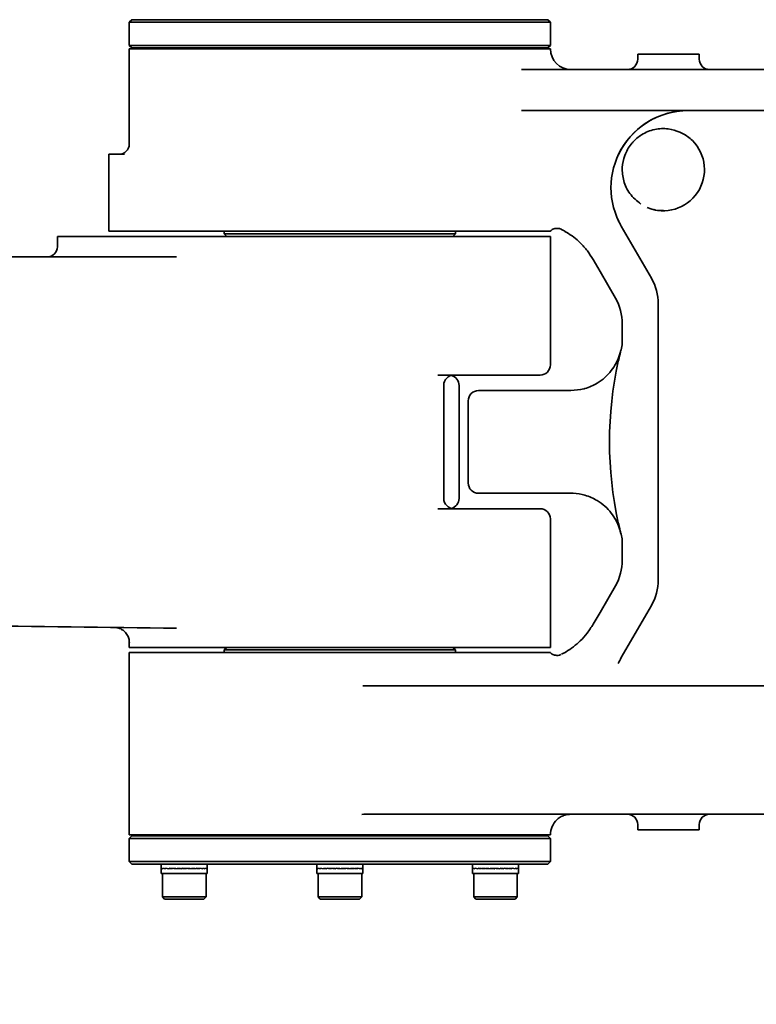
# Model space of a CAD drawing. Header units: millimetres. Extents: x 7702 to 16913, y -3294 to 4428.
# Tile 23 of 88: x 11324 to 11468, y -236 to -44. Entities that reach past the tile are written whole.
import ezdxf

# ---------------------------------------------------------------- set-up
doc = ezdxf.new("R2010")
doc.units = ezdxf.units.MM
doc.header["$LTSCALE"] = 6
doc.header["$PDSIZE"] = -1
doc.layers.add('标注层', color=150, linetype='Continuous')
doc.dimstyles.new('ISO-25', dxfattribs={"dimtxt": 40, "dimasz": 30, "dimexe": 10, "dimexo": 0.625, "dimtad": 1, "dimtoh": 1, "dimdec": 1, "dimtxsty": 'Standard', "dimcen": 2.5, "dimclrd": 1, "dimclre": 1, "dimclrt": 4, "dimadec": 0, "dimazin": 0, "dimtfac": 1, "dimtdec": 1, "dimtmove": 0, "dimatfit": 3, "dimfxl": 1, "dimarcsym": 0})

# ---------------------------------------------------------------- blocks, each defined once
blk = doc.blocks.new('*D31')
at = {"layer": 'Defpoints', "color": 0, "transparency": 16777216}
for p in [(12209.09, 290.79), (10506.46, -126.39)]:
    blk.add_point(p, dxfattribs=at)
at = {"layer": '标注层', "color": 1, "lineweight": -2, "transparency": 16777216}
blk.add_line((11413.82, 95.93), (12179.95, 283.65), dxfattribs=at)
at = {"layer": '标注层', "color": 1, "transparency": 16777216}
blk.add_solid([(12178.76, 288.51), (12181.14, 278.8), (12209.09, 290.79)], dxfattribs=at)
at = {"layer": '标注层', "color": 4, "transparency": 16777216, "insert": (11404.76, 135.54), "char_height": 40, "attachment_point": 1, "rotation": 13.7674}
blk.add_mtext('R1753', dxfattribs=at)
blk = doc.blocks.new('*D33')
at = {"layer": 'Defpoints', "color": 0, "transparency": 16777216}
for p in [(10769.83, 274.04), (8780.09, 178.02), (10106.62, -55.89), (8477.05, -126.39), (12376.05, -126.39)]:
    blk.add_point(p, dxfattribs=at)
at = {"layer": '标注层', "color": 1, "lineweight": -2, "transparency": 16777216}
blk.add_arc((10506.46, -126.39), 479.28, 3.587, 166.413, dxfattribs=at)
at = {"layer": '标注层', "color": 1, "transparency": 16777216}
for points in [[(10045.48, -14.82), (10035.7, -12.77), (10034.46, -43.16)], [(10989.8, -96.25), (10979.8, -96.56), (10985.74, -126.39)]]:
    blk.add_solid(points, dxfattribs=at)
at = {"layer": '标注层', "color": 4, "transparency": 16777216, "insert": (10453.55, 393.23), "char_height": 40, "attachment_point": 1, "rotation": 0.314}
blk.add_mtext('{\\C3;170°}', dxfattribs=at)
blk = doc.blocks.new('*D34')
at = {"layer": 'Defpoints', "color": 0, "transparency": 16777216}
for p in [(8477.05, -126.39), (12376.05, -126.39), (10106.62, -196.89), (8780.09, -430.79), (10769.83, -526.82)]:
    blk.add_point(p, dxfattribs=at)
at = {"layer": '标注层', "color": 1, "lineweight": -2, "transparency": 16777216}
blk.add_arc((10506.46, -126.39), 479.28, 193.587, 356.413, dxfattribs=at)
at = {"layer": '标注层', "color": 1, "transparency": 16777216}
for points in [[(10979.8, -156.22), (10989.8, -156.53), (10985.74, -126.39)], [(10035.7, -240), (10045.48, -237.96), (10034.46, -209.61)]]:
    blk.add_solid(points, dxfattribs=at)
at = {"layer": '标注层', "color": 4, "transparency": 16777216, "insert": (10459.87, -565.42), "char_height": 40, "attachment_point": 1, "rotation": 0.4527}
blk.add_mtext('{\\C3;170°}', dxfattribs=at)

msp = doc.modelspace()

# ---------------------------------------------------------------- linework, layer by layer
at = {"color": 7, "linetype": 'Continuous', "lineweight": 35}
for p, q in [((11345.96, -44.19), (11345.46, -44.69)), ((11345.46, -44.69), (11345.46, -49.19)), ((11427.46, -44.69), (11345.46, -44.69)), ((11345.96, -44.19), (11426.96, -44.19)), ((11427.46, -44.69), (11426.96, -44.19)), ((11427.46, -49.19), (11427.46, -44.69)), ((11345.46, -49.19), (11345.96, -49.69)), ((11345.46, -49.19), (11427.46, -49.19)), ((11426.96, -49.69), (11345.96, -49.69)), ((11353.65, -49.69), (11353.65, -49.89)), ((11358.65, -49.89), (11358.65, -49.69)), ((11383.96, -49.69), (11383.96, -49.89)), ((11388.96, -49.89), (11388.96, -49.69)), ((11414.27, -49.69), (11414.27, -49.89)), ((11419.27, -49.89), (11419.27, -49.69)), ((11426.96, -49.69), (11427.46, -49.19)), ((11345.46, -49.89), (11345.46, -68.39)), ((11345.46, -49.89), (11401.73, -49.89)), ((11401.73, -49.89), (11427.46, -49.89)), ((11444.46, -50.89), (11456.46, -50.89)), ((11444.46, -50.89), (11444.46, -51.89)), ((11456.46, -50.89), (11456.46, -51.89)), ((11456.46, -50.89), (11456.46, -51.89)), ((11421.82, -53.89), (11506.07, -53.89)), ((11458.46, -53.89), (11458.46, -53.89)), ((11506.07, -61.89), (11421.82, -61.89)), ((11454.26, -61.89), (11454.26, -61.89)), ((11341.46, -70.39), (11344.52, -70.39)), ((11341.46, -73.39), (11341.46, -85.39)), ((11345.98, -85.39), (11341.46, -85.39)), ((11347.86, -85.39), (11345.98, -85.39)), ((11427.44, -85.39), (11347.86, -85.39)), ((11363.96, -85.39), (11363.96, -85.89)), ((11363.96, -85.89), (11364.46, -86.39)), ((11363.96, -85.89), (11408.96, -85.89)), ((11408.46, -86.39), (11408.96, -85.89)), ((11408.96, -85.89), (11408.96, -85.39)), ((11427.44, -85.39), (11427.46, -85.39)), ((11441.27, -84.39), (11447.12, -94.51)), ((11447.12, -94.51), (11441.27, -84.39)), ((11331.46, -88.39), (11331.46, -86.39)), ((11331.46, -86.39), (11334.46, -86.39)), ((11334.46, -86.39), (11345.98, -86.39)), ((11345.98, -86.39), (11347.86, -86.39)), ((11347.86, -86.39), (11427.46, -86.39)), ((11427.46, -111.39), (11427.46, -86.39)), ((10739.03, -90.39), (11354.67, -90.39)), ((11437.12, -93.19), (11435.79, -90.89)), ((11440.12, -98.39), (11437.12, -93.19)), ((11448.46, -99.51), (11448.46, -153.26)), ((11448.46, -153.26), (11448.46, -99.51)), ((11441.46, -106.86), (11441.46, -103.39)), ((11425.46, -113.39), (11405.57, -113.39)), ((11406.68, -137.39), (11406.68, -115.39)), ((11409.67, -137.39), (11409.67, -115.39)), ((11413.46, -116.39), (11429.31, -116.39)), ((11429.31, -116.39), (11430.18, -116.39)), ((11430.18, -116.39), (11431.42, -116.39)), ((11411.46, -134.39), (11411.46, -118.39)), ((11429.31, -136.39), (11413.46, -136.39)), ((11430.18, -136.39), (11429.31, -136.39)), ((11431.42, -136.39), (11430.18, -136.39)), ((11405.57, -139.39), (11425.46, -139.39)), ((11427.46, -166.39), (11427.46, -141.39)), ((11441.46, -149.39), (11441.46, -145.91)), ((11437.12, -159.58), (11440.12, -154.39)), ((11447.12, -158.26), (11441.27, -168.39)), ((11441.27, -168.39), (11447.12, -158.26)), ((11435.79, -161.89), (11437.12, -159.58)), ((11345.46, -165.5), (11345.46, -166.39)), ((11345.46, -166.39), (11427.46, -166.39)), ((11345.49, -165.5), (11345.49, -165.5)), ((11364.46, -166.39), (11363.96, -166.89)), ((11408.96, -166.89), (11408.46, -166.39)), ((11345.46, -167.39), (11345.46, -202.89)), ((11345.46, -167.39), (11427.44, -167.39)), ((11363.96, -166.89), (11363.96, -167.39)), ((11408.96, -166.89), (11363.96, -166.89)), ((11408.96, -167.39), (11408.96, -166.89)), ((11427.44, -167.39), (11427.45, -167.39)), ((11390.94, -173.89), (11488.41, -173.89)), ((11391.16, -198.89), (11390.76, -198.91)), ((11478.36, -198.89), (11391.16, -198.89)), ((11444.46, -201.89), (11444.46, -200.89)), ((11456.46, -201.89), (11456.46, -200.89)), ((11456.46, -201.89), (11456.46, -200.89)), ((11370.17, -202.89), (11345.46, -202.89)), ((11345.96, -203.09), (11345.46, -203.59)), ((11345.96, -203.09), (11426.96, -203.09)), ((11353.65, -202.89), (11353.65, -203.09)), ((11358.65, -203.09), (11358.65, -202.89)), ((11424.84, -202.89), (11370.17, -202.89)), ((11383.96, -202.89), (11383.96, -203.09)), ((11388.96, -203.09), (11388.96, -202.89)), ((11414.27, -202.89), (11414.27, -203.09)), ((11419.27, -203.09), (11419.27, -202.89)), ((11426.99, -202.89), (11424.84, -202.89)), ((11427.46, -203.59), (11426.96, -203.09)), ((11427.46, -202.89), (11426.99, -202.89)), ((11456.46, -201.89), (11444.46, -201.89)), ((11345.46, -203.59), (11345.46, -208.09)), ((11427.46, -203.59), (11345.46, -203.59)), ((11427.46, -208.09), (11427.46, -203.59)), ((11345.46, -208.09), (11345.96, -208.59)), ((11345.46, -208.09), (11427.46, -208.09)), ((11426.96, -208.59), (11345.96, -208.59)), ((11351.65, -208.59), (11351.65, -209.4)), ((11360.65, -209.4), (11360.65, -208.59)), ((11381.96, -208.59), (11381.96, -209.42)), ((11390.96, -209.42), (11390.96, -208.59)), ((11412.27, -208.59), (11412.27, -209.45)), ((11421.27, -209.45), (11421.27, -208.59)), ((11426.96, -208.59), (11427.46, -208.09)), ((11351.65, -209.4), (11351.65, -209.49)), ((11351.65, -209.49), (11351.65, -210.39)), ((11351.65, -210.39), (11359.79, -210.39)), ((11351.74, -209.4), (11351.74, -209.49)), ((11351.74, -209.49), (11351.74, -209.4)), ((11351.9, -210.39), (11351.9, -214.96)), ((11352.03, -209.49), (11352.03, -209.4)), ((11352.04, -209.4), (11352.04, -209.49)), ((11352.51, -209.4), (11352.51, -209.49)), ((11352.51, -209.49), (11352.51, -209.4)), ((11353.13, -209.49), (11353.13, -209.4)), ((11353.14, -209.4), (11353.14, -209.49)), ((11353.9, -209.4), (11353.9, -209.49)), ((11353.9, -209.49), (11353.9, -209.4)), ((11354.76, -209.4), (11354.76, -209.49)), ((11354.76, -209.49), (11354.76, -209.4)), ((11355.68, -209.4), (11355.68, -209.49)), ((11355.68, -209.49), (11355.68, -209.4)), ((11355.68, -209.4), (11355.68, -209.4)), ((11356.62, -209.4), (11356.62, -209.49)), ((11356.62, -209.4), (11356.62, -209.49)), ((11356.62, -209.49), (11356.62, -209.49)), ((11357.54, -209.4), (11357.54, -209.49)), ((11357.54, -209.49), (11357.54, -209.4)), ((11358.4, -209.4), (11358.4, -209.49)), ((11358.4, -209.49), (11358.4, -209.4)), ((11359.16, -209.4), (11359.16, -209.49)), ((11359.16, -209.49), (11359.16, -209.4)), ((11359.79, -209.4), (11359.79, -209.49)), ((11359.79, -209.49), (11359.79, -209.4)), ((11359.79, -210.39), (11360.65, -210.39)), ((11360.26, -209.4), (11360.26, -209.49)), ((11360.26, -209.49), (11360.26, -209.4)), ((11360.4, -214.96), (11360.4, -210.39)), ((11360.55, -209.4), (11360.55, -209.49)), ((11360.55, -209.49), (11360.55, -209.4)), ((11360.65, -209.49), (11360.65, -209.4)), ((11360.65, -210.39), (11360.65, -209.49)), ((11381.96, -209.42), (11381.96, -210.39)), ((11381.96, -210.39), (11390.47, -210.39)), ((11382.01, -209.4), (11382.01, -209.49)), ((11382.01, -209.49), (11382.01, -209.4)), ((11382.21, -210.39), (11382.21, -214.96)), ((11382.26, -209.4), (11382.26, -209.49)), ((11382.26, -209.49), (11382.26, -209.4)), ((11382.69, -209.4), (11382.69, -209.49)), ((11382.69, -209.49), (11382.69, -209.4)), ((11383.28, -209.4), (11383.28, -209.49)), ((11383.28, -209.49), (11383.28, -209.4)), ((11384.01, -209.4), (11384.01, -209.49)), ((11384.01, -209.49), (11384.01, -209.4)), ((11384.85, -209.4), (11384.85, -209.49)), ((11384.85, -209.49), (11384.85, -209.4)), ((11385.76, -209.4), (11385.76, -209.49)), ((11385.76, -209.49), (11385.76, -209.4)), ((11385.76, -209.4), (11385.76, -209.4)), ((11386.7, -209.4), (11386.7, -209.49)), ((11386.7, -209.49), (11386.7, -209.4)), ((11386.7, -209.49), (11386.7, -209.49)), ((11387.63, -209.4), (11387.63, -209.49)), ((11387.63, -209.4), (11387.63, -209.49)), ((11388.51, -209.4), (11388.51, -209.49)), ((11388.51, -209.49), (11388.51, -209.4)), ((11389.3, -209.4), (11389.3, -209.49)), ((11389.3, -209.49), (11389.3, -209.4)), ((11389.96, -209.4), (11389.96, -209.49)), ((11389.96, -209.49), (11389.96, -209.4)), ((11390.47, -209.4), (11390.47, -209.49)), ((11390.47, -209.49), (11390.47, -209.4)), ((11390.47, -210.39), (11390.96, -210.39)), ((11390.71, -214.96), (11390.71, -210.39)), ((11390.81, -209.4), (11390.81, -209.49)), ((11390.81, -209.49), (11390.81, -209.4)), ((11390.95, -209.4), (11390.95, -209.49)), ((11390.95, -209.49), (11390.95, -209.4)), ((11390.96, -210.39), (11390.96, -209.42)), ((11390.96, -209.42), (11390.96, -209.42)), ((11412.27, -209.45), (11412.27, -209.46)), ((11412.27, -209.46), (11412.27, -210.39)), ((11412.27, -210.39), (11421.01, -210.39)), ((11412.28, -209.4), (11412.28, -209.49)), ((11412.28, -209.49), (11412.28, -209.4)), ((11412.45, -209.4), (11412.45, -209.49)), ((11412.45, -209.49), (11412.45, -209.4)), ((11412.52, -210.39), (11412.52, -214.96)), ((11412.81, -209.4), (11412.81, -209.49)), ((11412.81, -209.49), (11412.81, -209.4)), ((11413.34, -209.4), (11413.34, -209.49)), ((11413.34, -209.49), (11413.34, -209.4)), ((11414.02, -209.4), (11414.02, -209.49)), ((11414.02, -209.49), (11414.02, -209.4)), ((11414.83, -209.4), (11414.83, -209.49)), ((11414.83, -209.49), (11414.83, -209.4)), ((11415.71, -209.4), (11415.71, -209.49)), ((11415.71, -209.49), (11415.71, -209.4)), ((11416.64, -209.49), (11416.64, -209.4)), ((11416.65, -209.4), (11416.64, -209.4)), ((11416.65, -209.4), (11416.65, -209.49)), ((11417.58, -209.4), (11417.58, -209.49)), ((11417.58, -209.49), (11417.58, -209.4)), ((11417.58, -209.49), (11417.58, -209.49)), ((11418.49, -209.4), (11418.49, -209.49)), ((11418.49, -209.4), (11418.49, -209.49)), ((11419.31, -209.4), (11419.31, -209.49)), ((11419.31, -209.49), (11419.31, -209.4)), ((11420.03, -209.4), (11420.03, -209.49)), ((11420.03, -209.49), (11420.03, -209.4)), ((11420.6, -209.4), (11420.6, -209.49)), ((11420.6, -209.49), (11420.6, -209.4)), ((11421.01, -209.4), (11421.01, -209.49)), ((11421.01, -209.49), (11421.01, -209.4)), ((11421.01, -210.39), (11421.27, -210.39)), ((11421.02, -214.96), (11421.02, -210.39)), ((11421.23, -209.4), (11421.23, -209.49)), ((11421.23, -209.49), (11421.23, -209.4)), ((11421.27, -210.39), (11421.27, -209.46)), ((11351.9, -214.96), (11352.33, -215.39)), ((11351.9, -214.96), (11360.4, -214.96)), ((11359.97, -215.39), (11352.33, -215.39)), ((11359.97, -215.39), (11360.4, -214.96)), ((11382.21, -214.96), (11382.64, -215.39)), ((11382.21, -214.96), (11390.71, -214.96)), ((11390.28, -215.39), (11382.64, -215.39)), ((11390.28, -215.39), (11390.71, -214.96)), ((11412.52, -214.96), (11412.95, -215.39)), ((11412.52, -214.96), (11421.02, -214.96)), ((11420.59, -215.39), (11412.95, -215.39)), ((11420.59, -215.39), (11421.02, -214.96))]:
    msp.add_line(p, q, dxfattribs=at)
at = {"color": 7, "linetype": 'Continuous', "lineweight": 35, "flags": 128}
msp.add_lwpolyline([(11341.46, -73.39), (11341.46, -72.8), (11341.46, -72.24), (11341.46, -71.72), (11341.46, -71.27), (11341.46, -70.89), (11341.46, -70.62), (11341.46, -70.45), (11341.46, -70.39)], dxfattribs=at)
at = {"color": 7, "linetype": 'Continuous', "lineweight": 35}
for centre, radius, start, end in [((11431.46, -49.89), 4, 180, 270), ((11442.46, -51.89), 2, 270, 0), ((11458.46, -51.89), 2, 180, 270), ((11458.46, -51.89), 2, 180, 270), ((11454.26, -76.89), 15, 90, 210), ((11454.26, -76.89), 15, 90, 155.0427), ((11343.46, -68.39), 2, 270, 0), ((11449.46, -73.39), 8, 246.9617, 45.0995), ((11454.26, -76.89), 15, 204.9573, 210), ((11329.46, -88.39), 2, 270, 0), ((11438.46, -99.51), 10, 0, 30), ((11438.46, -99.51), 10, 0, 30), ((11431.46, -103.39), 10, 0, 30), ((11436.46, -106.86), 5, 345.4074, 0), ((11511.46, -126.39), 72.5, 165.4074, 167.4673), ((11511.46, -126.39), 72.5, 167.4673, 192.5327), ((11425.46, -111.39), 2, 270, 0), ((11408.68, -115.39), 2, 90, 180), ((11407.67, -115.39), 2, 0, 75.3088), ((11413.46, -118.39), 2, 90, 180), ((11413.46, -134.39), 2, 180, 270), ((11408.68, -137.39), 2, 180, 270), ((11407.67, -137.39), 2, 284.6912, 0), ((11425.46, -141.39), 2, 0, 90), ((11511.46, -126.39), 72.5, 192.5327, 194.5926), ((11436.46, -145.91), 5, 0, 14.5926), ((11431.46, -149.39), 10, 330, 0), ((11438.46, -153.26), 10, 330, 0), ((11438.46, -153.26), 10, 330, 0), ((11454.26, -175.89), 15, 150, 155.0427), ((11442.46, -200.89), 2, 0, 90), ((11458.46, -200.89), 2, 90, 180), ((11458.46, -200.89), 2, 90, 180), ((11431.46, -202.89), 4, 132.9924, 180)]:
    msp.add_arc(centre, radius, start, end, dxfattribs=at)
for centre, major_axis, ratio, start_param, end_param in [((11356.15, -209.4), (4.5, 0), 0.096195, 3.141792, 3.351231), ((11356.15, -209.49), (4.5, -0.09), 0.094055, 3.14349, 3.35293), ((11356.15, -209.4), (4.5, -0.09), 0.094051, 3.353129, 3.562568), ((11356.15, -209.49), (4.5, -0.18), 0.087743, 3.354492, 3.563931), ((11356.15, -209.49), (4.5, -0.26), 0.077574, 3.564884, 3.774324), ((11356.15, -209.4), (4.5, -0.18), 0.087735, 3.56413, 3.773569), ((11356.15, -209.4), (4.5, -0.26), 0.077562, 3.774522, 3.983961), ((11356.15, -209.49), (4.5, -0.32), 0.064038, 3.774508, 3.983947), ((11356.15, -209.49), (4.5, -0.38), 0.047765, 3.983339, 4.192778), ((11356.15, -209.4), (4.5, -0.32), 0.064024, 3.984144, 4.193584), ((11356.15, -209.4), (4.5, -0.38), 0.047749, 4.192975, 4.402414), ((11356.15, -209.49), (4.5, -0.41), 0.029479, 4.191489, 4.400929), ((11356.15, -209.4), (4.5, -0.41), 0.029461, 4.401125, 4.610564), ((11356.15, -209.49), (4.5, -0.43), 0.009964, 4.399183, 4.608622), ((11356.15, -209.4), (4.5, -0.43), 0.009945, 4.608818, 4.818257), ((11356.15, -209.49), (4.5, -0.43), 0.009964, 1.46703, 1.676469), ((11356.15, -209.4), (4.5, -0.43), 0.009983, 1.257395, 1.466834), ((11356.15, -209.49), (4.5, -0.41), 0.029479, 1.259336, 1.468776), ((11356.15, -209.4), (4.5, -0.41), 0.029497, 1.049701, 1.259141), ((11356.15, -209.49), (4.5, -0.38), 0.047765, 1.051186, 1.260625), ((11356.15, -209.4), (4.5, -0.38), 0.047781, 0.84155, 1.05099), ((11356.15, -209.49), (4.5, -0.32), 0.064038, 0.842355, 1.051794), ((11356.15, -209.4), (4.5, -0.32), 0.064052, 0.632718, 0.842158), ((11356.15, -209.49), (4.5, -0.26), 0.077574, 0.632731, 0.842171), ((11356.15, -209.4), (4.5, -0.26), 0.077585, 0.423094, 0.632534), ((11356.15, -209.49), (4.5, -0.18), 0.087743, 0.422339, 0.631778), ((11356.15, -209.4), (4.5, -0.18), 0.087751, 0.212701, 0.42214), ((11356.15, -209.49), (4.5, -0.09), 0.094055, 0.211337, 0.420777), ((11356.15, -209.4), (4.5, -0.09), 0.094059, 0.001699, 0.211139), ((11356.15, -209.49), (4.5, 0), 0.096195, 0, 0.20944), ((11386.46, -209.4), (4.5, 0.02), 0.096072, 3.091109, 3.300548), ((11386.46, -209.49), (4.5, -0.07), 0.094956, 3.143054, 3.302279), ((11386.46, -209.4), (4.5, -0.07), 0.094953, 3.302478, 3.511917), ((11386.46, -209.49), (4.5, -0.16), 0.089623, 3.303949, 3.513389), ((11386.46, -209.4), (4.5, -0.16), 0.089616, 3.513587, 3.723027), ((11386.46, -209.49), (4.5, -0.24), 0.08034, 3.514507, 3.723947), ((11386.46, -209.4), (4.5, -0.24), 0.080329, 3.724145, 3.933584), ((11386.46, -209.49), (4.5, -0.31), 0.067558, 3.724323, 3.933762), ((11386.46, -209.4), (4.5, -0.31), 0.067545, 3.933959, 4.143399), ((11386.46, -209.49), (4.5, -0.36), 0.051879, 3.933338, 4.142778), ((11386.46, -209.4), (4.5, -0.36), 0.051863, 4.142974, 4.352414), ((11386.46, -209.49), (4.5, -0.4), 0.034005, 4.141635, 4.351075), ((11386.46, -209.4), (4.5, -0.4), 0.033988, 4.351271, 4.56071), ((11386.46, -209.49), (4.5, -0.43), 0.014711, 4.349413, 4.558853), ((11386.46, -209.4), (4.5, -0.43), 0.014693, 4.559048, 4.768488), ((11386.46, -209.49), (4.5, -0.43), 0.005193, 1.51679, 1.72623), ((11386.46, -209.4), (4.5, -0.43), 0.005211, 1.307155, 1.516595), ((11386.46, -209.49), (4.5, -0.42), 0.024882, 1.309164, 1.518603), ((11386.46, -209.4), (4.5, -0.42), 0.0249, 1.099529, 1.308968), ((11386.46, -209.49), (4.5, -0.39), 0.043535, 1.101147, 1.310586), ((11386.46, -209.4), (4.5, -0.39), 0.043552, 0.891511, 1.100951), ((11386.46, -209.49), (4.5, -0.34), 0.06036, 0.892494, 1.101933), ((11386.46, -209.4), (4.5, -0.34), 0.060375, 0.682858, 0.892297), ((11386.46, -209.49), (4.5, -0.27), 0.074613, 0.683064, 0.892503), ((11386.46, -209.4), (4.5, -0.27), 0.074625, 0.473427, 0.682866), ((11386.46, -209.49), (4.5, -0.2), 0.08564, 0.472846, 0.682285), ((11386.46, -209.4), (4.5, -0.2), 0.085649, 0.263208, 0.472647), ((11386.46, -209.49), (4.5, -0.11), 0.092913, 0.261969, 0.471409), ((11386.46, -209.4), (4.5, -0.11), 0.092918, 0.052331, 0.26177), ((11386.46, -209.49), (4.5, -0.02), 0.096071, 0.050683, 0.260123), ((11386.46, -209.4), (4.5, -0.02), 0.096072, 0.000466, 0.050484), ((11386.46, -209.49), (4.5, 0.07), 0.094956, 6.231509, 6.331939), ((11416.77, -209.49), (4.5, -0.03), 0.095901, 3.142313, 3.219777), ((11416.77, -209.4), (4.5, 0.06), 0.095345, 3.140376, 3.218038), ((11416.77, -209.4), (4.5, -0.03), 0.095899, 3.219976, 3.429416), ((11416.77, -209.49), (4.5, -0.12), 0.092194, 3.221588, 3.431027), ((11416.77, -209.4), (4.5, -0.12), 0.092188, 3.431226, 3.640666), ((11416.77, -209.49), (4.5, -0.21), 0.084408, 3.432391, 3.64183), ((11416.77, -209.4), (4.5, -0.21), 0.084399, 3.642028, 3.851468), ((11416.77, -209.49), (4.5, -0.28), 0.072929, 3.64251, 3.85195), ((11416.77, -209.4), (4.5, -0.28), 0.072916, 3.852147, 4.061587), ((11416.77, -209.49), (4.5, -0.34), 0.058302, 3.851836, 4.061275), ((11416.77, -209.4), (4.5, -0.34), 0.058286, 4.061472, 4.270912), ((11416.77, -209.49), (4.5, -0.39), 0.041196, 4.060396, 4.269835), ((11416.77, -209.4), (4.5, -0.39), 0.041178, 4.270031, 4.479471), ((11416.77, -209.49), (4.5, -0.42), 0.022361, 4.268346, 4.477786), ((11416.77, -209.4), (4.5, -0.42), 0.022343, 4.477981, 4.687421), ((11416.77, -209.49), (4.5, -0.43), 0.002598, 4.475943, 4.685383), ((11416.77, -209.49), (4.5, -0.43), 0.017274, 1.390247, 1.599687), ((11416.77, -209.4), (4.5, -0.43), 0.002579, 4.685578, 4.895018), ((11416.77, -209.4), (4.5, -0.43), 0.017292, 1.180612, 1.390052), ((11416.77, -209.49), (4.5, -0.4), 0.036428, 1.182416, 1.391856), ((11416.77, -209.4), (4.5, -0.4), 0.036446, 0.972781, 1.18222), ((11416.77, -209.49), (4.5, -0.36), 0.054059, 0.974035, 1.183475), ((11416.77, -209.4), (4.5, -0.36), 0.054074, 0.764399, 0.973838), ((11416.77, -209.49), (4.5, -0.3), 0.069399, 0.764917, 0.974357), ((11416.77, -209.4), (4.5, -0.3), 0.069413, 0.55528, 0.76472), ((11416.77, -209.49), (4.5, -0.23), 0.081757, 0.554999, 0.764438), ((11416.77, -209.4), (4.5, -0.23), 0.081767, 0.345361, 0.554801), ((11416.77, -209.49), (4.5, -0.15), 0.090548, 0.344356, 0.553795), ((11416.77, -209.4), (4.5, -0.15), 0.090554, 0.134717, 0.344157), ((11416.77, -209.49), (4.5, -0.06), 0.095343, 0.133194, 0.342633), ((11416.77, -209.4), (4.5, -0.06), 0.095345, 0.001216, 0.132995), ((11416.77, -209.49), (4.5, 0.03), 0.095901, 6.282465, 6.41444)]:
    msp.add_ellipse(centre, major_axis=major_axis, ratio=ratio, start_param=start_param, end_param=end_param, dxfattribs=at)
for points, knots in [([(11452.66, -66.06), (11451.92, -65.81), (11450.32, -65.27), (11447.71, -65.44), (11445.34, -66.37), (11443.88, -67.59), (11442.74, -68.94), (11441.83, -70.58), (11441.33, -73.04), (11441.62, -75.6), (11442.78, -78.19), (11444.31, -79.45), (11445.09, -80.09)], [0, 0, 0, 0, 0.0980628, 0.2123121, 0.330021, 0.4219793, 0.4440466, 0.5458071, 0.6462745, 0.7584298, 0.8762792, 1, 1, 1, 1]), ([(11455.1, -67.72), (11454.5, -67.2), (11453.73, -66.55), (11452.84, -66.14), (11452.66, -66.06)], [0, 0, 0, 0, 0.793206, 1, 1, 1, 1]), ([(11449.46, -81.37), (11448.96, -81.36), (11448.34, -81.34), (11447.73, -81.2), (11447.62, -81.17)], [0, 0, 0, 0, 0.81964, 1, 1, 1, 1]), ([(11427.45, -85.4), (11427.45, -85.4), (11427.45, -85.36), (11427.51, -85.29), (11427.64, -85.16), (11427.93, -84.99), (11428.35, -84.84), (11428.9, -84.81), (11429.38, -84.88), (11429.59, -85.03), (11429.62, -85.05)], [0, 0, 0, 0, 0.078111, 0.325261, 0.500704, 0.59402, 0.694256, 0.827683, 0.977608, 1, 1, 1, 1]), ([(11435.79, -90.89), (11435.42, -90.31), (11434.69, -89.14), (11433.37, -87.7), (11432, -86.5), (11430.94, -85.77), (11430.15, -85.31), (11429.82, -85.13), (11429.64, -85.04)], [0, 0, 0, 0, 0.224034, 0.454157, 0.648418, 0.848405, 0.919099, 1, 1, 1, 1]), ([(11431.42, -116.39), (11432.29, -116.33), (11433.25, -116.26), (11434.98, -115.78), (11436.47, -115.11), (11438.11, -113.9), (11439.32, -112.59), (11440.21, -111.23), (11440.8, -109.94), (11441.04, -109.1), (11441.12, -108.81)], [0, 0, 0, 0, 0.170877, 0.188062, 0.37981, 0.534334, 0.689085, 0.830969, 0.942905, 1, 1, 1, 1]), ([(11441.12, -108.81), (11441.12, -108.82), (11441.1, -108.91), (11440.95, -109.48), (11440.81, -110.12), (11440.68, -110.66)], [0, 0, 0, 0, 0.009652, 0.1553297, 1, 1, 1, 1]), ([(11440.92, -109.67), (11440.98, -109.39), (11441.05, -109.1), (11441.12, -108.82), (11441.12, -108.81)], [0, 0, 0, 0, 0.987029, 1, 1, 1, 1]), ([(11441.12, -143.96), (11441.04, -143.68), (11440.8, -142.84), (11440.21, -141.55), (11439.33, -140.19), (11438.12, -138.89), (11436.48, -137.67), (11434.4, -136.74), (11432.53, -136.4), (11431.57, -136.39), (11431.42, -136.39)], [0, 0, 0, 0, 0.057082, 0.168991, 0.310843, 0.463731, 0.620034, 0.811737, 0.970138, 1, 1, 1, 1]), ([(11440.68, -142.12), (11440.81, -142.67), (11440.95, -143.3), (11441.1, -143.88), (11441.12, -143.96), (11441.12, -143.96)], [0, 0, 0, 0, 0.859175, 0.990345, 1, 1, 1, 1]), ([(11354.68, -162.68), (11340.97, -162.49), (11313.54, -162.1), (11272.35, -161.87), (11231.13, -161.89), (11189.86, -162.21), (11148.55, -162.8), (11107.2, -163.68), (11065.83, -164.84), (11013.43, -166.67), (10950, -169.49), (10875.53, -173.73), (10801.03, -178.83), (10751.38, -183.01), (10726.55, -185.1)], [0, 0, 0, 0, 0.065725, 0.13145, 0.197197, 0.262945, 0.328761, 0.394578, 0.460417, 0.526257, 0.644625, 0.762993, 0.881497, 1, 1, 1, 1]), ([(11343.01, -162.56), (11343.11, -162.57), (11343.38, -162.62), (11343.85, -162.81), (11344.46, -163.2), (11345.02, -163.83), (11345.41, -164.64), (11345.45, -165.22), (11345.47, -165.5)], [0, 0, 0, 0, 0.072531, 0.202278, 0.361883, 0.589039, 0.794991, 1, 1, 1, 1]), ([(11429.64, -167.74), (11429.82, -167.64), (11430.45, -167.31), (11431.6, -166.57), (11432.64, -165.73), (11433.67, -164.75), (11434.67, -163.65), (11435.41, -162.48), (11435.79, -161.89)], [0, 0, 0, 0, 0.08091, 0.289141, 0.504809, 0.545788, 0.769612, 1, 1, 1, 1]), ([(11429.51, -167.76), (11429.43, -167.81), (11429.18, -167.94), (11428.74, -167.97), (11428.29, -167.92), (11427.96, -167.8), (11427.75, -167.68), (11427.61, -167.58), (11427.52, -167.5), (11427.44, -167.38), (11427.44, -167.37), (11427.45, -167.37)], [0, 0, 0, 0, 0.054665, 0.161248, 0.251181, 0.331084, 0.394566, 0.466371, 0.573857, 0.739607, 1, 1, 1, 1]), ([(11431.3, -198.89), (11431.02, -198.91), (11430.45, -198.95), (11429.67, -199.26), (11429.1, -199.61), (11428.82, -199.89), (11428.74, -199.97)], [0, 0, 0, 0, 0.252421, 0.51357, 0.864113, 1, 1, 1, 1])]:
    msp.add_open_spline(points, degree=3, knots=knots, dxfattribs=at)

# ---------------------------------------------------------------- dimensions: what is measured, and where the dimension line sits
at = {"layer": '标注层'}
for base, line1, line2, picture, middle in [((10769.83, 274.04), ((12376.05, -126.39), (8477.05, -126.39)), ((10106.62, -55.89), (8780.09, 178.02)), '*D33', (10503.83, 352.88)), ((10769.83, -526.82), ((10106.62, -196.89), (8780.09, -430.79)), ((12376.05, -126.39), (8477.05, -126.39)), '*D34', (10510.24, -605.65))]:
    dim = msp.add_angular_dim_2l(base=base, line1=line1, line2=line2, text='{\\C3;<>}', dimstyle='ISO-25', dxfattribs=at)
    dim.commit()
    dim.dimension.update_dxf_attribs({"geometry": picture, "text_midpoint": middle, "dimtype": 162})
dim = msp.add_radius_dim(center=(10506.46, -126.39), mpoint=(12209.09, 290.79), dimstyle='ISO-25', dxfattribs=at)
dim.commit()
dim.dimension.update_dxf_attribs({"geometry": '*D31', "text_midpoint": (11481.27, 112.46), "dimtype": 164})

doc.saveas('drawing.dxf')
